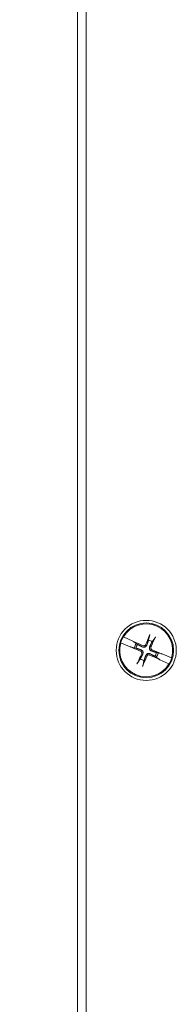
# Model space of a CAD drawing. Header units: inches. Extents: x 4 to 131, y 11 to 81.
# Tile 28 of 44: x 22.82 to 23.96, y 42.8 to 49.97. Entities that reach past the tile are written whole.
import ezdxf

# ---------------------------------------------------------------- set-up
doc = ezdxf.new("R2010")
doc.units = ezdxf.units.IN
doc.header["$LTSCALE"] = 8
doc.header["$MEASUREMENT"] = 0
doc.layers.add('Dimension (ANSI)', color=7, linetype='Continuous', lineweight=13)
doc.layers.add('Visible (ANSI)', color=7, linetype='Continuous', lineweight=13)
doc.styles.add('Note Text (ANSI)', font='RomanS.shx')
doc.dimstyles.new('Default (ANSI)', dxfattribs={"dimscale": 8, "dimtxt": 0.12, "dimasz": 0.098425, "dimexe": 0.125, "dimexo": 0.0625, "dimgap": 0.031496, "dimtad": 0, "dimtih": 1, "dimtoh": 1, "dimdec": 3, "dimrnd": 1e-08, "dimzin": 0, "dimdsep": 46, "dimtxsty": 'Note Text (ANSI)', "dimcen": 0.09, "dimdle": 0.393701, "dimclrd": 256, "dimclre": 256, "dimclrt": 256, "dimadec": 0, "dimazin": 1, "dimtfac": 1, "dimtofl": 0, "dimtmove": 0, "dimatfit": 3, "dimfxl": 0, "dimtolj": 1, "dimtzin": 4, "dimlwd": -1, "dimlwe": -1, "dimarcsym": 0})

# ---------------------------------------------------------------- blocks, each defined once
blk = doc.blocks.new('*D4')
at = {"layer": 'Defpoints', "color": 0}
for p in [(18.0974, 60.3802), (23.3004, 60.3802), (23.3004, 36.3802)]:
    blk.add_point(p, dxfattribs=at)
at = {"layer": 'Dimension (ANSI)'}
for p, q in [((22.8004, 60.3802), (17.0974, 60.3802)), ((18.0974, 59.5928), (18.0974, 50.3202)), ((18.0974, 37.1676), (18.0974, 45.6563)), ((22.8004, 36.3802), (17.0974, 36.3802))]:
    blk.add_line(p, q, dxfattribs=at)
for points in [[(17.9662, 59.5928), (18.2286, 59.5928), (18.0974, 60.3802)], [(17.9662, 37.1676), (18.2286, 37.1676), (18.0974, 36.3802)]]:
    blk.add_solid(points, dxfattribs=at)
at = {"layer": 'Dimension (ANSI)', "insert": (18.0974, 47.9882), "char_height": 0.96, "attachment_point": 5, "style": 'Note Text (ANSI)'}
blk.add_mtext('\\A1;24.00\\PLID\\PHEIGHT', dxfattribs=at)

msp = doc.modelspace()

# ---------------------------------------------------------------- linework, layer by layer
at = {"layer": 'Visible (ANSI)'}
for p, q in [((23.23791, 36.44274), (23.23791, 60.44274)), ((23.30041, 36.38024), (23.30041, 60.38024)), ((23.57118, 45.47983), (23.57258, 45.47918)), ((23.63977, 45.44797), (23.57258, 45.47918)), ((23.64424, 45.44523), (23.63977, 45.44797)), ((23.76113, 45.48644), (23.75446, 45.45453)), ((23.78123, 45.44282), (23.80014, 45.46938)), ((23.55303, 45.43448), (23.55161, 45.43507)), ((23.55303, 45.43448), (23.62156, 45.40633)), ((23.62156, 45.40633), (23.6266, 45.4049)), ((23.62912, 45.40419), (23.6266, 45.4049)), ((23.63171, 45.40345), (23.65165, 45.39929)), ((23.64424, 45.44523), (23.64648, 45.44387)), ((23.66537, 45.43065), (23.64877, 45.44247)), ((23.65165, 45.39929), (23.66363, 45.39678)), ((23.67534, 45.42356), (23.66537, 45.43065)), ((23.6946, 45.31766), (23.67569, 45.2911)), ((23.7147, 45.27404), (23.72137, 45.30595)), ((23.80049, 45.33692), (23.81045, 45.32983)), ((23.81045, 45.32983), (23.82705, 45.31801)), ((23.82417, 45.36119), (23.8122, 45.36369)), ((23.84412, 45.35702), (23.82417, 45.36119)), ((23.83158, 45.31525), (23.82934, 45.31661)), ((23.83158, 45.31525), (23.83606, 45.31251)), ((23.83606, 45.31251), (23.90325, 45.2813)), ((23.8467, 45.35629), (23.84922, 45.35558)), ((23.85427, 45.35415), (23.84922, 45.35558)), ((23.9228, 45.326), (23.85427, 45.35415)), ((23.9228, 45.326), (23.92422, 45.32541)), ((23.90464, 45.28065), (23.90325, 45.2813))]:
    msp.add_line(p, q, dxfattribs=at)
for radius in [0.21875, 0.1995]:
    msp.add_circle((23.73791, 45.38024), radius, dxfattribs=at)
for radius, start, end in [(0.19268, 343.648971, 149.102887), (0.19421, 149.150212, 163.601646), (0.07611, 55.308256, 77.443602), (0.19268, 163.648971, 329.102887), (0.08834, 145.203925, 167.547933), (0.07611, 145.308256, 167.443602), (0.07611, 235.308256, 257.443602), (0.07611, 325.308256, 347.443602), (0.08834, 325.203925, 347.547933), (0.19421, 329.150212, 343.601646)]:
    msp.add_arc((23.73791, 45.38024), radius, start, end, dxfattribs=at)
for centre, major_axis, start_param, end_param in [((23.75455, 45.37355), (-0.16217, -0.40323), 4.4367876, 4.6277467), ((23.7217, 45.38792), (0.18601, 0.3928), 4.7970313, 4.9879904), ((23.74461, 45.39688), (0.40323, -0.16217), 4.4506249, 4.6277467), ((23.73024, 45.36403), (-0.3928, 0.18601), 4.7970313, 4.9741531), ((23.73122, 45.3636), (-0.40323, 0.16217), 4.4506249, 4.6277467), ((23.75412, 45.37256), (-0.18601, -0.3928), 4.7970313, 4.9879904), ((23.72127, 45.38693), (0.16217, 0.40323), 4.4367876, 4.6277467), ((23.74559, 45.39645), (0.3928, -0.18601), 4.7970313, 4.9741531)]:
    msp.add_ellipse(centre, major_axis=major_axis, ratio=0.0871557, start_param=start_param, end_param=end_param, dxfattribs=at)
for points, weights in [([(23.75446, 45.45453), (23.74601, 45.43036), (23.74178, 45.41829)], [1, 1.43005778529, 1.81116504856]), ([(23.66363, 45.39678), (23.68779, 45.38834), (23.69987, 45.38411)], [1, 1.43005778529, 1.81116504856]), ([(23.70924, 45.40555), (23.69794, 45.41154), (23.67534, 45.42356)], [1.81116504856, 1.43005778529, 1]), ([(23.76322, 45.40891), (23.76922, 45.42021), (23.78123, 45.44282)], [1.81116504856, 1.43005778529, 1]), ([(23.8122, 45.36369), (23.78803, 45.37214), (23.77596, 45.37637)], [1, 1.43005778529, 1.81116504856]), ([(23.7126, 45.35157), (23.70661, 45.34027), (23.6946, 45.31766)], [1.81116504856, 1.43005778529, 1]), ([(23.72137, 45.30595), (23.72981, 45.33012), (23.73404, 45.34219)], [1, 1.43005778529, 1.81116504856]), ([(23.76658, 45.35493), (23.77788, 45.34894), (23.80049, 45.33692)], [1.81116504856, 1.43005778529, 1])]:
    msp.add_rational_spline(points, weights, degree=2, dxfattribs=at)
for points, knots in [([(23.76113, 45.48644), (23.76122, 45.48688), (23.76139, 45.4875), (23.76182, 45.48893), (23.76219, 45.49003), (23.76292, 45.49206), (23.76342, 45.49336), (23.76417, 45.49522), (23.76453, 45.49609), (23.76487, 45.49688)], [0.081729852, 0.081729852, 0.081729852, 0.081729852, 0.088912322, 0.088912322, 0.097784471, 0.097784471, 0.106760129, 0.106760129, 0.113079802, 0.113079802, 0.113079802, 0.113079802]), ([(23.80526, 45.47921), (23.80491, 45.47842), (23.80452, 45.47757), (23.80366, 45.47576), (23.80305, 45.47451), (23.80205, 45.47259), (23.80149, 45.47157), (23.80074, 45.47029), (23.8004, 45.46974), (23.80014, 45.46938)], [0.029461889, 0.029461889, 0.029461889, 0.029461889, 0.035781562, 0.035781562, 0.04475722, 0.04475722, 0.053629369, 0.053629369, 0.060811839, 0.060811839, 0.060811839, 0.060811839]), ([(23.63171, 45.40345), (23.63127, 45.40355), (23.63065, 45.40371), (23.62975, 45.40399), (23.62945, 45.40408), (23.62912, 45.40419)], [0.081729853, 0.081729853, 0.081729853, 0.081729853, 0.088912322, 0.088912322, 0.091919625, 0.091919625, 0.091919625, 0.091919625]), ([(23.63171, 45.40345), (23.63128, 45.40358), (23.63065, 45.40375), (23.62974, 45.40401), (23.62945, 45.4041), (23.62912, 45.40419)], [0.081237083, 0.081237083, 0.081237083, 0.081237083, 0.088453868, 0.088453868, 0.091422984, 0.091422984, 0.091422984, 0.091422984]), ([(23.64648, 45.44387), (23.64678, 45.4437), (23.64705, 45.44354), (23.64786, 45.44307), (23.6484, 45.44273), (23.64877, 45.44247)], [0.050622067, 0.050622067, 0.050622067, 0.050622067, 0.053629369, 0.053629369, 0.060811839, 0.060811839, 0.060811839, 0.060811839]), ([(23.64648, 45.44387), (23.64676, 45.44369), (23.64703, 45.44353), (23.64784, 45.44304), (23.64839, 45.4427), (23.64877, 45.44247)], [0.050128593, 0.050128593, 0.050128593, 0.050128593, 0.053097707, 0.053097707, 0.060314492, 0.060314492, 0.060314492, 0.060314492]), ([(23.69987, 45.38411), (23.70238, 45.38323), (23.70479, 45.38187), (23.7082, 45.37915), (23.70963, 45.37772), (23.71207, 45.37446), (23.71308, 45.37262), (23.71451, 45.36898), (23.71501, 45.36694), (23.71543, 45.36289), (23.71535, 45.36087), (23.7147, 45.35656), (23.71385, 45.35392), (23.7126, 45.35157)], [0.264127, 0.264127, 0.264127, 0.264127, 0.28524651, 0.28524651, 0.30014564, 0.30014564, 0.31504476, 0.31504476, 0.32994389, 0.32994389, 0.34484301, 0.34484301, 0.36596252, 0.36596252, 0.36596252, 0.36596252]), ([(23.74178, 45.41829), (23.7409, 45.41577), (23.73955, 45.41336), (23.73682, 45.40995), (23.73539, 45.40852), (23.73213, 45.40608), (23.73029, 45.40507), (23.72665, 45.40364), (23.72461, 45.40314), (23.72056, 45.40272), (23.71855, 45.4028), (23.71423, 45.40345), (23.71159, 45.4043), (23.70924, 45.40555)], [0.264127, 0.264127, 0.264127, 0.264127, 0.28524651, 0.28524651, 0.30014564, 0.30014564, 0.31504476, 0.31504476, 0.32994389, 0.32994389, 0.34484301, 0.34484301, 0.36596252, 0.36596252, 0.36596252, 0.36596252]), ([(23.73325, 45.42172), (23.73254, 45.42001), (23.73145, 45.41832), (23.72869, 45.41551), (23.72701, 45.4144), (23.72359, 45.41294), (23.72163, 45.41251), (23.71769, 45.41245), (23.71572, 45.41284), (23.71372, 45.41362), (23.71345, 45.41374), (23.71318, 45.41387)], [0, 0, 0, 0, 0.0141483, 0.0141483, 0.0282966, 0.0282966, 0.04243521, 0.04243521, 0.05657382, 0.05657382, 0.058809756, 0.058809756, 0.058809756, 0.058809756]), ([(23.77596, 45.37637), (23.77345, 45.37725), (23.77103, 45.3786), (23.76762, 45.38133), (23.7662, 45.38276), (23.76376, 45.38602), (23.76274, 45.38786), (23.76132, 45.3915), (23.76081, 45.39354), (23.76039, 45.39759), (23.76047, 45.3996), (23.76112, 45.40392), (23.76198, 45.40656), (23.76322, 45.40891)], [0.264127, 0.264127, 0.264127, 0.264127, 0.28524651, 0.28524651, 0.30014564, 0.30014564, 0.31504476, 0.31504476, 0.32994389, 0.32994389, 0.34484301, 0.34484301, 0.36596252, 0.36596252, 0.36596252, 0.36596252]), ([(23.77939, 45.38491), (23.77768, 45.38561), (23.77599, 45.3867), (23.77319, 45.38947), (23.77207, 45.39114), (23.77062, 45.39456), (23.77018, 45.39652), (23.77013, 45.40046), (23.77051, 45.40244), (23.7713, 45.40443), (23.77141, 45.4047), (23.77154, 45.40497)], [0, 0, 0, 0, 0.0141483, 0.0141483, 0.0282966, 0.0282966, 0.04243521, 0.04243521, 0.05657382, 0.05657382, 0.058809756, 0.058809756, 0.058809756, 0.058809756]), ([(23.69643, 45.37557), (23.69814, 45.37487), (23.69983, 45.37378), (23.70264, 45.37101), (23.70375, 45.36934), (23.70521, 45.36592), (23.70565, 45.36395), (23.7057, 45.36002), (23.70531, 45.35804), (23.70453, 45.35605), (23.70441, 45.35578), (23.70429, 45.35551)], [0, 0, 0, 0, 0.0141483, 0.0141483, 0.0282966, 0.0282966, 0.04243521, 0.04243521, 0.05657382, 0.05657382, 0.058809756, 0.058809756, 0.058809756, 0.058809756]), ([(23.73404, 45.34219), (23.73492, 45.3447), (23.73628, 45.34712), (23.739, 45.35053), (23.74043, 45.35195), (23.74369, 45.35439), (23.74553, 45.35541), (23.74917, 45.35683), (23.75121, 45.35734), (23.75526, 45.35776), (23.75728, 45.35768), (23.76159, 45.35703), (23.76423, 45.35617), (23.76658, 45.35493)], [0.264127, 0.264127, 0.264127, 0.264127, 0.28524651, 0.28524651, 0.30014564, 0.30014564, 0.31504476, 0.31504476, 0.32994389, 0.32994389, 0.34484301, 0.34484301, 0.36596252, 0.36596252, 0.36596252, 0.36596252]), ([(23.74258, 45.33876), (23.74328, 45.34047), (23.74437, 45.34216), (23.74714, 45.34497), (23.74882, 45.34608), (23.75223, 45.34754), (23.7542, 45.34797), (23.75814, 45.34803), (23.76011, 45.34764), (23.7621, 45.34686), (23.76237, 45.34674), (23.76264, 45.34661)], [0, 0, 0, 0, 0.0141483, 0.0141483, 0.0282966, 0.0282966, 0.04243521, 0.04243521, 0.05657382, 0.05657382, 0.058809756, 0.058809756, 0.058809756, 0.058809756]), ([(23.82934, 45.31661), (23.82906, 45.31679), (23.8288, 45.31695), (23.82799, 45.31744), (23.82743, 45.31778), (23.82705, 45.31801)], [0.050128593, 0.050128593, 0.050128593, 0.050128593, 0.053097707, 0.053097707, 0.060314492, 0.060314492, 0.060314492, 0.060314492]), ([(23.82934, 45.31661), (23.82905, 45.31678), (23.82878, 45.31693), (23.82796, 45.31741), (23.82742, 45.31775), (23.82705, 45.31801)], [0.050622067, 0.050622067, 0.050622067, 0.050622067, 0.053629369, 0.053629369, 0.060811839, 0.060811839, 0.060811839, 0.060811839]), ([(23.84412, 45.35702), (23.84454, 45.3569), (23.84517, 45.35673), (23.84608, 45.35647), (23.84638, 45.35638), (23.8467, 45.35629)], [0.081237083, 0.081237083, 0.081237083, 0.081237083, 0.088453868, 0.088453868, 0.091422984, 0.091422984, 0.091422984, 0.091422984]), ([(23.84412, 45.35702), (23.84455, 45.35693), (23.84517, 45.35677), (23.84608, 45.35649), (23.84638, 45.3564), (23.8467, 45.35629)], [0.081729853, 0.081729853, 0.081729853, 0.081729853, 0.088912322, 0.088912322, 0.091919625, 0.091919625, 0.091919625, 0.091919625]), ([(23.67056, 45.28127), (23.67091, 45.28206), (23.6713, 45.28291), (23.67216, 45.28472), (23.67278, 45.28596), (23.67377, 45.28789), (23.67433, 45.28891), (23.67508, 45.29019), (23.67543, 45.29074), (23.67569, 45.2911)], [0.029461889, 0.029461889, 0.029461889, 0.029461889, 0.035781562, 0.035781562, 0.04475722, 0.04475722, 0.053629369, 0.053629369, 0.060811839, 0.060811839, 0.060811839, 0.060811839]), ([(23.7147, 45.27404), (23.71461, 45.2736), (23.71444, 45.27298), (23.71401, 45.27155), (23.71364, 45.27045), (23.7129, 45.26841), (23.71241, 45.26712), (23.71166, 45.26526), (23.7113, 45.26439), (23.71096, 45.2636)], [0.081729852, 0.081729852, 0.081729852, 0.081729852, 0.088912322, 0.088912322, 0.097784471, 0.097784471, 0.106760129, 0.106760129, 0.113079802, 0.113079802, 0.113079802, 0.113079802])]:
    msp.add_open_spline(points, degree=3, knots=knots, dxfattribs=at)

# ---------------------------------------------------------------- dimensions: what is measured, and where the dimension line sits
at = {"layer": 'Dimension (ANSI)'}
dim = msp.add_linear_dim(base=(18.09739, 60.38024), p1=(23.30041, 36.38024), p2=(23.30041, 60.38024), angle=90, text='<>\\PLID\\PHEIGHT', dimstyle='Default (ANSI)', override={"dimdec": 2, "dimtp": 0, "dimtm": 0, "dimtdec": 2, "dimatfit": 1}, dxfattribs=at)
dim.commit()
dim.dimension.update_dxf_attribs({"geometry": '*D4', "text_midpoint": (18.09739, 47.98823), "dimtype": 160})

doc.saveas('drawing.dxf')
